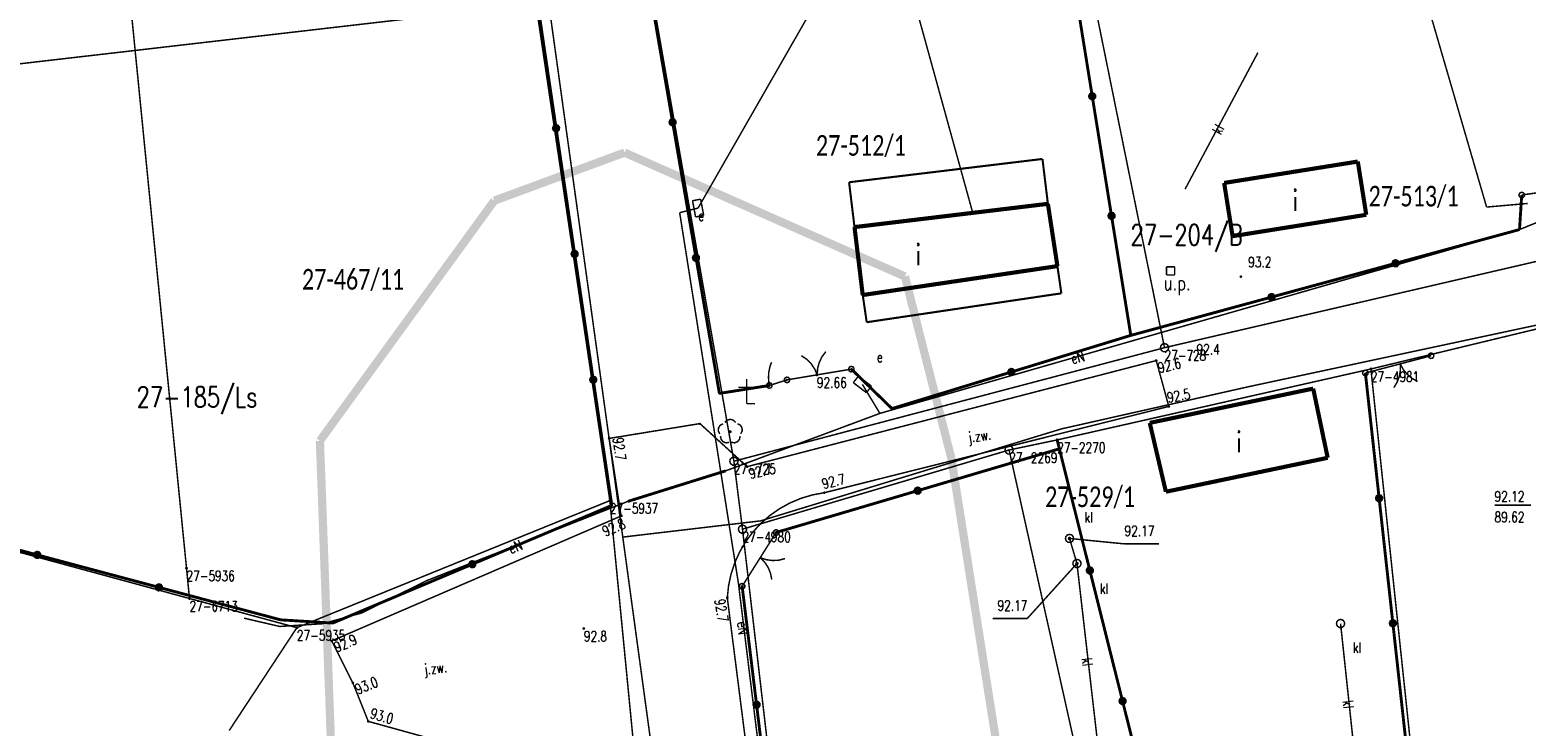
# Model space of a CAD drawing. Header units: metres. Extents: x 7542868 to 7543897, y 5828496 to 5830561.
# Tile 103 of 122: x 7543068 to 7543159, y 5830461 to 5830503. Entities that reach past the tile are written whole.
import ezdxf
from ezdxf.enums import TextEntityAlignment as Align

# ---------------------------------------------------------------- set-up
doc = ezdxf.new("R2010")
doc.units = ezdxf.units.M
doc.header["$MEASUREMENT"] = 0
for name, color, linetype in [('BDOT500_BUIB_E_T_6', 7, 'Continuous'), ('BDOT500_BUIB_L_10', 7, 'Continuous'), ('BDOT500_BUIB_T_2', 7, 'Continuous'), ('BDOT500_KTJZ_E_T_0', 7, 'Continuous'), ('BDOT500_KTJZ_L_0', 7, 'Continuous'), ('BDOT500_KTOK_L_1', 7, 'Continuous'), ('BDOT500_KTOK_L_3', 7, 'Continuous'), ('BDOT500_KTOK_L_4', 7, 'Continuous'), ('BDOT500_OBOO_T_0', 7, 'Continuous'), ('BDOT500_OBOP_T_1', 7, 'Continuous'), ('BDOT500_RTPW_T_0', 7, 'Continuous'), ('BDOT500_RTPW_T_1', 7, 'Continuous'), ('BUDYNKI_EGBB_E_T_0', 7, 'Continuous'), ('BUDYNKI_EGBB_L_0', 7, 'Continuous'), ('BUDYNKI_EGBE_L_8', 7, 'Continuous'), ('GESUT_SUOE_L_1', 7, 'Continuous'), ('GESUT_SUPE_E_T_3', 7, 'Continuous'), ('GESUT_SUPE_L_3', 7, 'Continuous'), ('GESUT_SUPK_E_T_1', 7, 'Continuous'), ('GESUT_SUPK_L_1', 7, 'Continuous'), ('GESUT_SUPP_L_6', 7, 'Continuous'), ('GESUT_SUTK_T_0', 7, 'Continuous'), ('GESUT_SUUE_E_T_2', 7, 'Continuous'), ('GESUT_SUUE_T_3', 7, 'Continuous'), ('GESUT_SUUK_E_T_3', 7, 'Continuous'), ('GESUT_SUUK_T_2', 7, 'Continuous'), ('GESUT_SUUK_T_4', 7, 'Continuous'), ('GLOWNA_BAZA_DZIALKI', 7, 'Continuous'), ('GLOWNA_BAZA_NUMERY_PUNKTOW', 7, 'Continuous'), ('GLOWNA_BAZA_PUNKTY', 7, 'Continuous'), ('LINIA_DRZEW', 7, 'Continuous'), ('SZUMIN_511-1_DROGA_POM_UZUPEL__', 7, 'Continuous')]:
    doc.layers.add(name, color=color, linetype=linetype)
doc.layers.add('Numery_dzialek', color=7, linetype='Continuous', lineweight=13)
doc.styles.add('Legend', font='calibri.ttf')
doc.styles.add('STYL_ARIAL', font='simplex', dxfattribs={"width": 0.75, "oblique": 0.1})

msp = doc.modelspace()

# ---------------------------------------------------------------- linework, layer by layer
at = {"layer": 'BDOT500_BUIB_L_10', "color": 7, "const_width": 0.125}
for points in [[(7543117.501, 5830494.1077), (7543129.223, 5830495.5196)], [(7543129.223, 5830495.5196), (7543129.5519, 5830492.8014)], [(7543117.83, 5830491.3896), (7543117.501, 5830494.1077)], [(7543129.5519, 5830492.8014), (7543117.83, 5830491.3896)], [(7543118.3287, 5830487.2724), (7543130.1283, 5830489.0249)], [(7543130.1283, 5830489.0249), (7543130.3698, 5830487.3763)], [(7543118.5702, 5830485.6239), (7543118.3287, 5830487.2724)], [(7543130.3698, 5830487.3763), (7543118.5702, 5830485.6239)]]:
    msp.add_lwpolyline(points, dxfattribs=at)
at = {"layer": 'BDOT500_BUIB_T_2', "color": 7, "const_width": 0.09}
for points in [[(7543136.7414, 5830488.9827), (7543137.2414, 5830488.9827)], [(7543136.7414, 5830488.4826), (7543136.7414, 5830488.9827)], [(7543137.2414, 5830488.9827), (7543137.2414, 5830488.4826)], [(7543137.2414, 5830488.4826), (7543136.7414, 5830488.4826)]]:
    msp.add_lwpolyline(points, dxfattribs=at)
at = {"layer": 'BDOT500_KTJZ_L_0', "color": 7, "const_width": 0.09}
for points in [[(7543111.32, 5830476.87), (7543136.12, 5830483.3)], [(7543136.12, 5830483.3), (7543136.88, 5830480.52)], [(7543136.88, 5830480.52), (7543116, 5830475.29)], [(7543102.96, 5830478.58), (7543108.46, 5830479.48)], [(7543108.46, 5830479.48), (7543111.32, 5830476.87)], [(7543103.6817, 5830473.8779), (7543102.96, 5830478.58)], [(7543110.12, 5830468.92), (7543110.1936, 5830469.64), (7543110.3439, 5830470.348), (7543110.5691, 5830471.0358), (7543110.8666, 5830471.6955), (7543111.2331, 5830472.3196), (7543111.6642, 5830472.9009), (7543112.1551, 5830473.4328), (7543112.7001, 5830473.909), (7543113.293, 5830474.3241), (7543113.9269, 5830474.6734), (7543114.5945, 5830474.9528), (7543115.2882, 5830475.1591), (7543116, 5830475.29)], [(7543086.14, 5830466.31), (7543103.6817, 5830473.8779)], [(7543110.12, 5830468.92), (7543113.71, 5830440.74)], [(7543087.42, 5830463.77), (7543086.14, 5830466.31)], [(7543088.36, 5830461.43), (7543087.42, 5830463.77)], [(7543104.27, 5830457.03), (7543088.36, 5830461.43)]]:
    msp.add_lwpolyline(points, dxfattribs=at)
at = {"layer": 'BDOT500_KTOK_L_1', "color": 7, "const_width": 0.09}
for points in [[(7543158.1382, 5830493.2305), (7543158.1029, 5830493.3413), (7543158.147, 5830493.4489), (7543158.2499, 5830493.5029), (7543158.3636, 5830493.4782), (7543158.4347, 5830493.3862), (7543158.43, 5830493.27), (7543158.3518, 5830493.184), (7543158.2365, 5830493.1684), (7543158.1382, 5830493.2305)], [(7543158.2727, 5830493.3345), (7543160.2211, 5830493.6118)], [(7543114.6132, 5830483.5935), (7543114.9315, 5830483.3786), (7543115.2028, 5830483.1068), (7543115.4172, 5830482.7882), (7543115.5667, 5830482.4345)], [(7543115.5667, 5830482.4345), (7543115.5934, 5830482.8175), (7543115.6929, 5830483.1885), (7543115.8614, 5830483.5336), (7543116.0928, 5830483.8401)], [(7543151.6342, 5830483.2905), (7543150.1836, 5830482.9089)], [(7543152.7796, 5830483.5918), (7543151.3924, 5830483.2269)], [(7543152.6451, 5830483.4879), (7543152.6098, 5830483.5987), (7543152.6539, 5830483.7063), (7543152.7569, 5830483.7603), (7543152.8705, 5830483.7355), (7543152.9416, 5830483.6435), (7543152.9369, 5830483.5273), (7543152.8587, 5830483.4413), (7543152.7434, 5830483.4257), (7543152.6451, 5830483.4879)], [(7543113.6055, 5830482.026), (7543113.5701, 5830482.1368), (7543113.6143, 5830482.2444), (7543113.7172, 5830482.2985), (7543113.8308, 5830482.2737), (7543113.902, 5830482.1817), (7543113.8973, 5830482.0655), (7543113.819, 5830481.9795), (7543113.7038, 5830481.9639), (7543113.6055, 5830482.026)], [(7543113.74, 5830482.13), (7543115.0735, 5830482.3523)], [(7543114.8269, 5830482.3112), (7543116.3065, 5830482.5577)], [(7543116.3065, 5830482.5577), (7543117.64, 5830482.78)], [(7543117.5055, 5830482.676), (7543117.4701, 5830482.7868), (7543117.5143, 5830482.8944), (7543117.6172, 5830482.9485), (7543117.7308, 5830482.9237), (7543117.802, 5830482.8317), (7543117.7973, 5830482.7155), (7543117.719, 5830482.6295), (7543117.6038, 5830482.6139), (7543117.5055, 5830482.676)], [(7543148.6618, 5830482.44), (7543148.6265, 5830482.5508), (7543148.6706, 5830482.6584), (7543148.7736, 5830482.7124), (7543148.8872, 5830482.6876), (7543148.9583, 5830482.5956), (7543148.9536, 5830482.4794), (7543148.8754, 5830482.3934), (7543148.7601, 5830482.3778), (7543148.6618, 5830482.44)], [(7543150.1836, 5830482.9089), (7543148.7963, 5830482.5439)], [(7543150.9089, 5830483.0997), (7543150.9175, 5830482.7158), (7543150.8526, 5830482.3373), (7543150.7165, 5830481.9781), (7543150.5143, 5830481.6517)], [(7543151.9649, 5830482.0333), (7543151.6283, 5830482.218), (7543151.3331, 5830482.4637), (7543151.0903, 5830482.7612), (7543150.9089, 5830483.0997)], [(7543113.08, 5830472.88), (7543112.3839, 5830471.7784)], [(7543112.9455, 5830472.776), (7543112.9101, 5830472.8868), (7543112.9543, 5830472.9944), (7543113.0572, 5830473.0485), (7543113.1708, 5830473.0237), (7543113.242, 5830472.9317), (7543113.2373, 5830472.8155), (7543113.159, 5830472.7295), (7543113.0438, 5830472.7139), (7543112.9455, 5830472.776)], [(7543112.5174, 5830471.9897), (7543111.7161, 5830470.7216)], [(7543111.7161, 5830470.7216), (7543111.02, 5830469.62)], [(7543113.6164, 5830471.2953), (7543113.2441, 5830471.2009), (7543112.8607, 5830471.1795), (7543112.4802, 5830471.2317), (7543112.1168, 5830471.3557)], [(7543112.1168, 5830471.3557), (7543112.3848, 5830471.0806), (7543112.5953, 5830470.7594), (7543112.7405, 5830470.4039), (7543112.8151, 5830470.0272)], [(7543110.8855, 5830469.516), (7543110.8501, 5830469.6268), (7543110.8943, 5830469.7344), (7543110.9972, 5830469.7885), (7543111.1108, 5830469.7637), (7543111.182, 5830469.6717), (7543111.1773, 5830469.5555), (7543111.099, 5830469.4695), (7543110.9838, 5830469.4539), (7543110.8855, 5830469.516)]]:
    msp.add_lwpolyline(points, dxfattribs=at)
at = {"layer": 'BDOT500_KTOK_L_3', "color": 7, "const_width": 0.09}
for points in [[(7543112.7601, 5830483.0882), (7543112.796, 5830483.1731)], [(7543112.796, 5830483.1731), (7543112.8113, 5830483.199)], [(7543112.6174, 5830482.2769), (7543112.6187, 5830482.3718)], [(7543112.6232, 5830482.1844), (7543112.6174, 5830482.2769)], [(7543112.6187, 5830482.3718), (7543112.6271, 5830482.4689)], [(7543112.6271, 5830482.4689), (7543112.6283, 5830482.5637)], [(7543112.6283, 5830482.5637), (7543112.6469, 5830482.6536)], [(7543112.6469, 5830482.6536), (7543112.6625, 5830482.7529)], [(7543112.6625, 5830482.7529), (7543112.6841, 5830482.8332)], [(7543112.6841, 5830482.8332), (7543112.7026, 5830482.9231)], [(7543112.7026, 5830482.9231), (7543112.7314, 5830483.0057)], [(7543112.7314, 5830483.0057), (7543112.7601, 5830483.0882)], [(7543113.6055, 5830482.026), (7543113.5701, 5830482.1368), (7543113.6143, 5830482.2444), (7543113.7172, 5830482.2985), (7543113.8308, 5830482.2737), (7543113.902, 5830482.1817), (7543113.8973, 5830482.0655), (7543113.819, 5830481.9795), (7543113.7038, 5830481.9639), (7543113.6055, 5830482.026)], [(7543112.5355, 5830481.686), (7543112.5001, 5830481.7968), (7543112.5443, 5830481.9044), (7543112.6472, 5830481.9585), (7543112.7608, 5830481.9337), (7543112.832, 5830481.8417), (7543112.8273, 5830481.7255), (7543112.749, 5830481.6395), (7543112.6338, 5830481.6239), (7543112.5355, 5830481.686)], [(7543112.625, 5830482.08), (7543112.6232, 5830482.1844)], [(7543112.638, 5830481.9897), (7543112.625, 5830482.08)], [(7543112.654, 5830481.8898), (7543112.638, 5830481.9897)], [(7543112.67, 5830481.79), (7543112.654, 5830481.8898)], [(7543112.67, 5830481.79), (7543113.205, 5830481.96)], [(7543113.205, 5830481.96), (7543113.74, 5830482.13)]]:
    msp.add_lwpolyline(points, dxfattribs=at)
at = {"layer": 'BDOT500_KTOK_L_4', "color": 7, "const_width": 0.175}
for points in [[(7543105.3868, 5830505.9599), (7543106.8046, 5830497.7432)], [(7543132.2405, 5830499.3196), (7543131.0726, 5830506.5662)], [(7543099.7414, 5830497.3807), (7543098.6152, 5830505.0009)], [(7543132.106, 5830499.2156), (7543132.0706, 5830499.3264), (7543132.1147, 5830499.434), (7543132.2177, 5830499.488), (7543132.3313, 5830499.4633), (7543132.4024, 5830499.3713), (7543132.3978, 5830499.2551), (7543132.3195, 5830499.1691), (7543132.2043, 5830499.1535), (7543132.106, 5830499.2156)], [(7543133.4083, 5830492.073), (7543132.2405, 5830499.3196)], [(7543106.6701, 5830497.6393), (7543106.6347, 5830497.7501), (7543106.6788, 5830497.8576), (7543106.7818, 5830497.9117), (7543106.8954, 5830497.8869), (7543106.9665, 5830497.7949), (7543106.9618, 5830497.6787), (7543106.8836, 5830497.5927), (7543106.7684, 5830497.5771), (7543106.6701, 5830497.6393)], [(7543106.8046, 5830497.7432), (7543108.2223, 5830489.5266)], [(7543099.6069, 5830497.2767), (7543099.5715, 5830497.3875), (7543099.6156, 5830497.4951), (7543099.7186, 5830497.5491), (7543099.8322, 5830497.5244), (7543099.9033, 5830497.4324), (7543099.8987, 5830497.3162), (7543099.8204, 5830497.2302), (7543099.7052, 5830497.2146), (7543099.6069, 5830497.2767)], [(7543100.8676, 5830489.7604), (7543099.7414, 5830497.3807)], [(7543158.1372, 5830491.2403), (7543158.2727, 5830493.3345)], [(7543133.2738, 5830491.969), (7543133.2385, 5830492.0798), (7543133.2826, 5830492.1874), (7543133.3856, 5830492.2415), (7543133.4992, 5830492.2167), (7543133.5703, 5830492.1247), (7543133.5656, 5830492.0085), (7543133.4874, 5830491.9225), (7543133.3721, 5830491.9069), (7543133.2738, 5830491.969)], [(7543134.5762, 5830484.8264), (7543133.4083, 5830492.073)], [(7543150.6236, 5830489.1943), (7543158.1372, 5830491.2403)], [(7543100.7331, 5830489.6565), (7543100.6977, 5830489.7673), (7543100.7418, 5830489.8749), (7543100.8448, 5830489.9289), (7543100.9584, 5830489.9041), (7543101.0295, 5830489.8121), (7543101.0249, 5830489.6959), (7543100.9466, 5830489.6099), (7543100.8314, 5830489.5943), (7543100.7331, 5830489.6565)], [(7543101.9938, 5830482.1402), (7543100.8676, 5830489.7604)], [(7543108.0878, 5830489.4227), (7543108.0524, 5830489.5334), (7543108.0965, 5830489.641), (7543108.1995, 5830489.6951), (7543108.3131, 5830489.6703), (7543108.3842, 5830489.5783), (7543108.3796, 5830489.4621), (7543108.3013, 5830489.3761), (7543108.1861, 5830489.3605), (7543108.0878, 5830489.4227)], [(7543108.2223, 5830489.5266), (7543109.64, 5830481.31)], [(7543143.1101, 5830487.1484), (7543150.6236, 5830489.1943)], [(7543150.4891, 5830489.0904), (7543150.4538, 5830489.2012), (7543150.4979, 5830489.3088), (7543150.6008, 5830489.3628), (7543150.7145, 5830489.338), (7543150.7856, 5830489.246), (7543150.7809, 5830489.1298), (7543150.7027, 5830489.0438), (7543150.5874, 5830489.0282), (7543150.4891, 5830489.0904)], [(7543135.5965, 5830485.1024), (7543143.1101, 5830487.1484)], [(7543142.9756, 5830487.0444), (7543142.9402, 5830487.1552), (7543142.9843, 5830487.2628), (7543143.0873, 5830487.3168), (7543143.2009, 5830487.2921), (7543143.272, 5830487.2001), (7543143.2673, 5830487.0839), (7543143.1891, 5830486.9979), (7543143.0738, 5830486.9823), (7543142.9756, 5830487.0444)], [(7543134.5762, 5830484.8264), (7543135.5965, 5830485.1024)], [(7543127.3381, 5830482.6082), (7543134.5762, 5830484.8264)], [(7543101.8593, 5830482.0363), (7543101.8239, 5830482.147), (7543101.868, 5830482.2546), (7543101.971, 5830482.3087), (7543102.0846, 5830482.2839), (7543102.1557, 5830482.1919), (7543102.1511, 5830482.0757), (7543102.0728, 5830481.9897), (7543101.9576, 5830481.9741), (7543101.8593, 5830482.0363)], [(7543117.64, 5830482.78), (7543120.1, 5830480.39)], [(7543120.1, 5830480.39), (7543127.3381, 5830482.6082)], [(7543127.2036, 5830482.5042), (7543127.1682, 5830482.615), (7543127.2124, 5830482.7226), (7543127.3153, 5830482.7767), (7543127.4289, 5830482.7519), (7543127.5001, 5830482.6599), (7543127.4954, 5830482.5437), (7543127.4171, 5830482.4577), (7543127.3019, 5830482.4421), (7543127.2036, 5830482.5042)], [(7543149.6293, 5830474.9598), (7543148.7963, 5830482.5439)], [(7543103.12, 5830474.52), (7543101.9938, 5830482.1402)], [(7543109.64, 5830481.31), (7543112.67, 5830481.79)], [(7543130.24, 5830477.95), (7543121.66, 5830475.415)], [(7543132.0946, 5830470.5783), (7543130.1117, 5830478.4932)], [(7543121.66, 5830475.415), (7543113.08, 5830472.88)], [(7543121.5255, 5830475.311), (7543121.4901, 5830475.4218), (7543121.5343, 5830475.5294), (7543121.6372, 5830475.5835), (7543121.7508, 5830475.5587), (7543121.822, 5830475.4667), (7543121.8173, 5830475.3505), (7543121.739, 5830475.2645), (7543121.6238, 5830475.2489), (7543121.5255, 5830475.311)], [(7543149.4948, 5830474.8559), (7543149.4594, 5830474.9667), (7543149.5035, 5830475.0743), (7543149.6065, 5830475.1283), (7543149.7201, 5830475.1035), (7543149.7912, 5830475.0115), (7543149.7866, 5830474.8953), (7543149.7083, 5830474.8093), (7543149.5931, 5830474.7937), (7543149.4948, 5830474.8559)], [(7543150.4622, 5830467.3758), (7543149.6293, 5830474.9598)], [(7543094.665, 5830470.955), (7543103.12, 5830474.52)], [(7543060.9139, 5830473.4904), (7543068.2927, 5830471.5215)], [(7543068.1582, 5830471.4176), (7543068.1229, 5830471.5284), (7543068.167, 5830471.6359), (7543068.2699, 5830471.69), (7543068.3836, 5830471.6652), (7543068.4547, 5830471.5732), (7543068.45, 5830471.457), (7543068.3717, 5830471.371), (7543068.2565, 5830471.3554), (7543068.1582, 5830471.4176)], [(7543068.2927, 5830471.5215), (7543075.6716, 5830469.5526)], [(7543086.21, 5830467.39), (7543094.665, 5830470.955)], [(7543094.5305, 5830470.851), (7543094.4951, 5830470.9618), (7543094.5393, 5830471.0694), (7543094.6422, 5830471.1235), (7543094.7558, 5830471.0987), (7543094.827, 5830471.0067), (7543094.8223, 5830470.8905), (7543094.744, 5830470.8045), (7543094.6288, 5830470.7889), (7543094.5305, 5830470.851)], [(7543131.9601, 5830470.4743), (7543131.9247, 5830470.5851), (7543131.9689, 5830470.6927), (7543132.0718, 5830470.7468), (7543132.1854, 5830470.722), (7543132.2566, 5830470.63), (7543132.2519, 5830470.5138), (7543132.1736, 5830470.4278), (7543132.0584, 5830470.4122), (7543131.9601, 5830470.4743)], [(7543134.0775, 5830462.6634), (7543132.0946, 5830470.5783)], [(7543075.5371, 5830469.4487), (7543075.5017, 5830469.5595), (7543075.5458, 5830469.667), (7543075.6488, 5830469.7211), (7543075.7624, 5830469.6963), (7543075.8335, 5830469.6043), (7543075.8289, 5830469.4881), (7543075.7506, 5830469.4021), (7543075.6354, 5830469.3865), (7543075.5371, 5830469.4487)], [(7543075.6716, 5830469.5526), (7543083.0504, 5830467.5837)], [(7543111.8933, 5830462.44), (7543111.02, 5830469.62)], [(7543083.0504, 5830467.5837), (7543086.21, 5830467.39)], [(7543150.3277, 5830467.2718), (7543150.2924, 5830467.3826), (7543150.3365, 5830467.4902), (7543150.4395, 5830467.5442), (7543150.5531, 5830467.5195), (7543150.6242, 5830467.4274), (7543150.6195, 5830467.3113), (7543150.5413, 5830467.2252), (7543150.426, 5830467.2097), (7543150.3277, 5830467.2718)], [(7543151.2952, 5830459.7917), (7543150.4622, 5830467.3758)], [(7543111.7588, 5830462.336), (7543111.7235, 5830462.4468), (7543111.7676, 5830462.5544), (7543111.8705, 5830462.6085), (7543111.9842, 5830462.5837), (7543112.0553, 5830462.4917), (7543112.0506, 5830462.3755), (7543111.9724, 5830462.2895), (7543111.8571, 5830462.2739), (7543111.7588, 5830462.336)], [(7543112.7667, 5830455.26), (7543111.8933, 5830462.44)], [(7543133.943, 5830462.5595), (7543133.9077, 5830462.6702), (7543133.9518, 5830462.7778), (7543134.0547, 5830462.8319), (7543134.1684, 5830462.8071), (7543134.2395, 5830462.7151), (7543134.2348, 5830462.5989), (7543134.1566, 5830462.5129), (7543134.0413, 5830462.4973), (7543133.943, 5830462.5595)], [(7543136.0605, 5830454.7485), (7543134.0775, 5830462.6634)]]:
    msp.add_lwpolyline(points, dxfattribs=at)
at = {"layer": 'BDOT500_OBOO_T_0', "color": 7, "const_width": 0.09}
for points in [[(7543110.7935, 5830481.6824), (7543111.7935, 5830481.6824)], [(7543111.2935, 5830482.1824), (7543111.2935, 5830480.6824)], [(7543111.2935, 5830480.6824), (7543111.7935, 5830480.6824)]]:
    msp.add_lwpolyline(points, dxfattribs=at)
at = {"layer": 'BDOT500_OBOP_T_1', "color": 3, "const_width": 0.09}
for points in [[(7543109.9757, 5830479.5534), (7543110.1129, 5830479.69), (7543110.3, 5830479.7401), (7543110.4871, 5830479.69), (7543110.6243, 5830479.5534)], [(7543109.664, 5830478.8557), (7543109.5764, 5830479.0284), (7543109.5867, 5830479.2218), (7543109.6921, 5830479.3843), (7543109.8644, 5830479.4725)], [(7543110.2312, 5830478.3437), (7543110.0399, 5830478.3137), (7543109.8592, 5830478.3832), (7543109.7372, 5830478.5336), (7543109.7065, 5830478.7249)], [(7543110.3, 5830479.035), (7543110.3318, 5830479.0218), (7543110.345, 5830478.99), (7543110.3318, 5830478.9582), (7543110.3, 5830478.945), (7543110.2682, 5830478.9582), (7543110.255, 5830478.99), (7543110.2682, 5830479.0218), (7543110.3, 5830479.035)], [(7543110.8934, 5830478.7249), (7543110.8628, 5830478.5336), (7543110.7408, 5830478.3832), (7543110.5601, 5830478.3137), (7543110.3687, 5830478.3437)], [(7543110.7355, 5830479.4725), (7543110.9079, 5830479.3843), (7543111.0133, 5830479.2218), (7543111.0236, 5830479.0284), (7543110.9359, 5830478.8557)]]:
    msp.add_lwpolyline(points, dxfattribs=at)
at = {"layer": 'BDOT500_RTPW_T_0', "color": 7, "const_width": 0.075}
for points in [[(7543141.2936, 5830488.3853), (7543141.2804, 5830488.3535), (7543141.2486, 5830488.3403), (7543141.2168, 5830488.3535), (7543141.2036, 5830488.3853), (7543141.2168, 5830488.4172), (7543141.2486, 5830488.4303), (7543141.2804, 5830488.4172), (7543141.2936, 5830488.3853)], [(7543136.12, 5830483.345), (7543136.1518, 5830483.3318), (7543136.165, 5830483.3), (7543136.1518, 5830483.2682), (7543136.12, 5830483.255), (7543136.0882, 5830483.2682), (7543136.075, 5830483.3), (7543136.0882, 5830483.3318), (7543136.12, 5830483.345)], [(7543138.1942, 5830483.3399), (7543138.181, 5830483.3081), (7543138.1492, 5830483.2949), (7543138.1173, 5830483.3081), (7543138.1042, 5830483.3399), (7543138.1173, 5830483.3717), (7543138.1492, 5830483.3849), (7543138.181, 5830483.3717), (7543138.1942, 5830483.3399)], [(7543136.88, 5830480.565), (7543136.9118, 5830480.5518), (7543136.925, 5830480.52), (7543136.9118, 5830480.4882), (7543136.88, 5830480.475), (7543136.8482, 5830480.4882), (7543136.835, 5830480.52), (7543136.8482, 5830480.5518), (7543136.88, 5830480.565)], [(7543102.96, 5830478.625), (7543102.9918, 5830478.6118), (7543103.005, 5830478.58), (7543102.9918, 5830478.5482), (7543102.96, 5830478.535), (7543102.9282, 5830478.5482), (7543102.915, 5830478.58), (7543102.9282, 5830478.6118), (7543102.96, 5830478.625)], [(7543111.32, 5830476.915), (7543111.3518, 5830476.9018), (7543111.365, 5830476.87), (7543111.3518, 5830476.8382), (7543111.32, 5830476.825), (7543111.2882, 5830476.8382), (7543111.275, 5830476.87), (7543111.2882, 5830476.9018), (7543111.32, 5830476.915)], [(7543116, 5830475.335), (7543116.0318, 5830475.3218), (7543116.045, 5830475.29), (7543116.0318, 5830475.2582), (7543116, 5830475.245), (7543115.9682, 5830475.2582), (7543115.955, 5830475.29), (7543115.9682, 5830475.3218), (7543116, 5830475.335)], [(7543103.7, 5830473.935), (7543103.7318, 5830473.9218), (7543103.745, 5830473.89), (7543103.7318, 5830473.8582), (7543103.7, 5830473.845), (7543103.6682, 5830473.8582), (7543103.655, 5830473.89), (7543103.6682, 5830473.9218), (7543103.7, 5830473.935)], [(7543110.12, 5830468.965), (7543110.1518, 5830468.9518), (7543110.165, 5830468.92), (7543110.1518, 5830468.8882), (7543110.12, 5830468.875), (7543110.0882, 5830468.8882), (7543110.075, 5830468.92), (7543110.0882, 5830468.9518), (7543110.12, 5830468.965)], [(7543101.42, 5830467.105), (7543101.4518, 5830467.0918), (7543101.465, 5830467.06), (7543101.4518, 5830467.0282), (7543101.42, 5830467.015), (7543101.3882, 5830467.0282), (7543101.375, 5830467.06), (7543101.3882, 5830467.0918), (7543101.42, 5830467.105)], [(7543086.14, 5830466.355), (7543086.1718, 5830466.3418), (7543086.185, 5830466.31), (7543086.1718, 5830466.2782), (7543086.14, 5830466.265), (7543086.1082, 5830466.2782), (7543086.095, 5830466.31), (7543086.1082, 5830466.3418), (7543086.14, 5830466.355)], [(7543087.42, 5830463.815), (7543087.4518, 5830463.8018), (7543087.465, 5830463.77), (7543087.4518, 5830463.7382), (7543087.42, 5830463.725), (7543087.3882, 5830463.7382), (7543087.375, 5830463.77), (7543087.3882, 5830463.8018), (7543087.42, 5830463.815)], [(7543088.36, 5830461.475), (7543088.3918, 5830461.4618), (7543088.405, 5830461.43), (7543088.3918, 5830461.3982), (7543088.36, 5830461.385), (7543088.3282, 5830461.3982), (7543088.315, 5830461.43), (7543088.3282, 5830461.4618), (7543088.36, 5830461.475)]]:
    msp.add_lwpolyline(points, dxfattribs=at)
at = {"layer": 'BDOT500_RTPW_T_1', "color": 7, "const_width": 0.075}
msp.add_lwpolyline([(7543115.55, 5830482.475), (7543115.5818, 5830482.4618), (7543115.595, 5830482.43), (7543115.5818, 5830482.3982), (7543115.55, 5830482.385), (7543115.5182, 5830482.3982), (7543115.505, 5830482.43), (7543115.5182, 5830482.4618), (7543115.55, 5830482.475)], dxfattribs=at)
at = {"layer": 'BUDYNKI_EGBB_L_0', "color": 34, "const_width": 0.25}
for points in [[(7543140.2348, 5830494.0661), (7543148.337, 5830495.3627)], [(7543148.337, 5830495.3627), (7543148.8495, 5830492.1358)], [(7543140.2348, 5830494.0661), (7543140.7473, 5830490.8391)], [(7543129.5512, 5830492.8009), (7543117.83, 5830491.3896)], [(7543129.5512, 5830492.8009), (7543130.1283, 5830489.0249)], [(7543118.3287, 5830487.2724), (7543117.83, 5830491.3896)], [(7543148.8495, 5830492.1358), (7543140.7473, 5830490.8391)], [(7543118.3287, 5830487.2724), (7543130.1283, 5830489.0249)], [(7543145.6324, 5830481.6018), (7543135.7254, 5830479.5224)], [(7543146.5118, 5830477.4073), (7543145.6324, 5830481.6018)], [(7543135.7254, 5830479.5224), (7543136.7046, 5830475.3486)], [(7543136.7046, 5830475.3486), (7543146.5118, 5830477.4073)]]:
    msp.add_lwpolyline(points, dxfattribs=at)
at = {"layer": 'BUDYNKI_EGBE_L_8', "color": 7, "const_width": 0.09}
for points in [[(7543117.5003, 5830494.1072), (7543129.2223, 5830495.5191)], [(7543129.2223, 5830495.5191), (7543129.5512, 5830492.8009)], [(7543117.83, 5830491.3896), (7543117.5003, 5830494.1072)], [(7543129.5512, 5830492.8009), (7543117.83, 5830491.3896)], [(7543118.3287, 5830487.2724), (7543130.1276, 5830489.0244)], [(7543130.1276, 5830489.0244), (7543130.3691, 5830487.3758)], [(7543118.5695, 5830485.6234), (7543118.3287, 5830487.2724)], [(7543130.3691, 5830487.3758), (7543118.5695, 5830485.6234)]]:
    msp.add_lwpolyline(points, dxfattribs=at)
at = {"layer": 'GESUT_SUOE_L_1', "color": 1, "const_width": 0.175}
msp.add_lwpolyline([(7543104.0837, 5830474.7613), (7543110.0117, 5830476.6129)], dxfattribs=at)
msp.add_lwpolyline([(7543104.0837, 5830474.7613), (7543110.0117, 5830476.6129)], dxfattribs=at)
at = {"layer": 'GESUT_SUPE_L_3', "color": 1, "const_width": 0.09}
for points in [[(7543108.3505, 5830492.5437), (7543119.5757, 5830512.1449)], [(7543119.9059, 5830510.687), (7543124.995, 5830492.2596)], [(7543150.7834, 5830511.0071), (7543156.1434, 5830492.6046)], [(7543107.2322, 5830492.2659), (7543108.3505, 5830492.5437)], [(7543110.7891, 5830469.8273), (7543107.2322, 5830492.2659)], [(7543156.1434, 5830492.6046), (7543158.6373, 5830492.823)], [(7543158.1372, 5830491.2403), (7543159.9822, 5830491.9933)], [(7543119.3688, 5830480.0986), (7543158.1372, 5830491.2403)], [(7543119.3688, 5830480.0986), (7543118.3074, 5830481.8549)], [(7543110.0117, 5830476.6129), (7543119.3688, 5830480.0986)], [(7543104.0837, 5830474.7613), (7543110.0117, 5830476.6129)], [(7543091.9052, 5830469.9658), (7543104.0837, 5830474.7613)], [(7543087.9483, 5830467.9979), (7543091.9052, 5830469.9658)], [(7543116.0787, 5830426.9276), (7543110.7891, 5830469.8273)], [(7543085.6024, 5830467.3515), (7543087.9483, 5830467.9979)], [(7543080.8285, 5830467.6865), (7543082.9932, 5830467.1833)], [(7543082.9932, 5830467.1833), (7543085.6024, 5830467.3515)]]:
    msp.add_lwpolyline(points, dxfattribs=at)
at = {"layer": 'GESUT_SUPK_L_1', "color": 34, "const_width": 0.09}
for points in [[(7543137.867, 5830493.6895), (7543142.2824, 5830501.966)], [(7543137.867, 5830493.6895), (7543142.2824, 5830501.966)], [(7543130.8634, 5830472.5175), (7543131.314, 5830471.0004)], [(7543131.314, 5830471.0004), (7543130.8634, 5830472.5175)], [(7543131.314, 5830471.0004), (7543132.9749, 5830456.5598)], [(7543132.9749, 5830456.5598), (7543131.314, 5830471.0004)], [(7543147.2918, 5830467.3612), (7543149.1362, 5830450.0985)], [(7543147.2918, 5830467.3612), (7543149.1362, 5830450.0985)]]:
    msp.add_lwpolyline(points, dxfattribs=at)
at = {"layer": 'GESUT_SUPP_L_6', "color": 30, "const_width": 0.09}
for points in [[(7543103.7841, 5830472.6006), (7543096.9104, 5830522.1336)], [(7543141.6854, 5830481.7095), (7543183.1447, 5830490.5732)], [(7543130.3794, 5830479.16), (7543141.6854, 5830481.7095)], [(7543112.1398, 5830473.5845), (7543130.3794, 5830479.16)], [(7543103.7841, 5830472.6006), (7543112.1398, 5830473.5845)], [(7543111.3134, 5830417.5122), (7543103.7841, 5830472.6006)]]:
    msp.add_lwpolyline(points, dxfattribs=at)
at = {"layer": 'GESUT_SUTK_T_0', "color": 34, "const_width": 0.09}
for points in [[(7543156.6274, 5830474.5337), (7543158.8259, 5830474.5337)], [(7543130.8634, 5830472.58), (7543130.9076, 5830472.5617), (7543130.9259, 5830472.5175), (7543130.9076, 5830472.4733), (7543130.8634, 5830472.455), (7543130.8192, 5830472.4733), (7543130.8009, 5830472.5175), (7543130.8192, 5830472.5617), (7543130.8634, 5830472.58)], [(7543130.8634, 5830472.5175), (7543134.1961, 5830472.1892)], [(7543134.1961, 5830472.1892), (7543136.2861, 5830472.1892)], [(7543131.314, 5830471.0004), (7543128.3041, 5830467.668)], [(7543131.314, 5830471.0629), (7543131.3582, 5830471.0446), (7543131.3765, 5830471.0004), (7543131.3582, 5830470.9562), (7543131.314, 5830470.9379), (7543131.2698, 5830470.9562), (7543131.2515, 5830471.0004), (7543131.2698, 5830471.0446), (7543131.314, 5830471.0629)], [(7543126.2141, 5830467.668), (7543128.3041, 5830467.668)]]:
    msp.add_lwpolyline(points, dxfattribs=at)
at = {"layer": 'GESUT_SUUE_T_3', "color": 7, "const_width": 0.09}
for points in [[(7543108.5029, 5830493.0816), (7543108.0116, 5830492.9884)], [(7543108.0116, 5830492.9884), (7543108.1981, 5830492.0059)], [(7543108.6893, 5830492.0991), (7543108.5029, 5830493.0816)], [(7543108.1981, 5830492.0059), (7543108.6893, 5830492.0991)], [(7543118.0627, 5830482.3575), (7543117.7585, 5830481.9607)], [(7543118.8563, 5830481.7491), (7543118.0627, 5830482.3575)], [(7543117.7585, 5830481.9607), (7543118.5522, 5830481.3523)], [(7543118.5522, 5830481.3523), (7543118.8563, 5830481.7491)]]:
    msp.add_lwpolyline(points, dxfattribs=at)
at = {"layer": 'GESUT_SUUK_T_2', "color": 34, "const_width": 0.09}
for points in [[(7543130.8634, 5830472.7675), (7543130.9986, 5830472.7278), (7543131.0908, 5830472.6214), (7543131.1109, 5830472.4819), (7543131.0523, 5830472.3538), (7543130.9338, 5830472.2776), (7543130.793, 5830472.2776), (7543130.6745, 5830472.3538), (7543130.616, 5830472.4819), (7543130.636, 5830472.6214), (7543130.7282, 5830472.7278), (7543130.8634, 5830472.7675)], [(7543131.314, 5830471.2504), (7543131.4492, 5830471.2107), (7543131.5415, 5830471.1043), (7543131.5615, 5830470.9648), (7543131.503, 5830470.8367), (7543131.3845, 5830470.7606), (7543131.2436, 5830470.7606), (7543131.1251, 5830470.8367), (7543131.0666, 5830470.9648), (7543131.0866, 5830471.1043), (7543131.1789, 5830471.2107), (7543131.314, 5830471.2504)], [(7543147.2918, 5830467.6112), (7543147.427, 5830467.5715), (7543147.5193, 5830467.465), (7543147.5393, 5830467.3256), (7543147.4808, 5830467.1975), (7543147.3623, 5830467.1213), (7543147.2214, 5830467.1213), (7543147.1029, 5830467.1975), (7543147.0444, 5830467.3256), (7543147.0644, 5830467.465), (7543147.1567, 5830467.5715), (7543147.2918, 5830467.6112)]]:
    msp.add_lwpolyline(points, dxfattribs=at)
at = {"layer": 'GESUT_SUUK_T_4', "color": 7, "const_width": 0.09}
for points in [[(7543130.8634, 5830472.7675), (7543130.9986, 5830472.7278), (7543131.0908, 5830472.6214), (7543131.1109, 5830472.4819), (7543131.0523, 5830472.3538), (7543130.9338, 5830472.2776), (7543130.793, 5830472.2776), (7543130.6745, 5830472.3538), (7543130.616, 5830472.4819), (7543130.636, 5830472.6214), (7543130.7282, 5830472.7278), (7543130.8634, 5830472.7675)], [(7543131.314, 5830471.2504), (7543131.4492, 5830471.2107), (7543131.5415, 5830471.1043), (7543131.5615, 5830470.9648), (7543131.503, 5830470.8367), (7543131.3845, 5830470.7606), (7543131.2436, 5830470.7606), (7543131.1251, 5830470.8367), (7543131.0666, 5830470.9648), (7543131.0866, 5830471.1043), (7543131.1789, 5830471.2107), (7543131.314, 5830471.2504)], [(7543147.2918, 5830467.6112), (7543147.427, 5830467.5715), (7543147.5193, 5830467.465), (7543147.5393, 5830467.3256), (7543147.4808, 5830467.1975), (7543147.3623, 5830467.1213), (7543147.2214, 5830467.1213), (7543147.1029, 5830467.1975), (7543147.0444, 5830467.3256), (7543147.0644, 5830467.465), (7543147.1567, 5830467.5715), (7543147.2918, 5830467.6112)]]:
    msp.add_lwpolyline(points, dxfattribs=at)
at = {"layer": 'GLOWNA_BAZA_DZIALKI', "color": 92, "lineweight": 20, "const_width": 0.09}
for points in [[(7543068.42, 5830560.62), (7543077.34, 5830470.72)], [(7543103, 5830474.81), (7543090.43, 5830559.25)], [(7543136.62, 5830484.08), (7543121.36, 5830559.22)], [(7543110.52, 5830477.2), (7543096.49, 5830557.14)], [(7543136.62, 5830484.08), (7543164.16, 5830490.47)], [(7543160.36, 5830485.5), (7543149.13, 5830482.79)], [(7543110.52, 5830477.2), (7543136.62, 5830484.08)], [(7543149.13, 5830482.79), (7543130.11, 5830478.49)], [(7543155.75, 5830420.2), (7543149.13, 5830482.79)], [(7543127.2, 5830477.88), (7543111.04, 5830473.08)], [(7543130.11, 5830478.49), (7543127.2, 5830477.88)], [(7543139.35, 5830423.34), (7543127.2, 5830477.88)], [(7543138.04, 5830446.83), (7543130.11, 5830478.49)], [(7543111.04, 5830473.08), (7543110.52, 5830477.2)], [(7543084.03, 5830467.11), (7543103, 5830474.81)], [(7543104.8, 5830456.31), (7543103, 5830474.81)], [(7543116.74, 5830424.16), (7543111.04, 5830473.08)], [(7543077.34, 5830470.72), (7543077.52, 5830468.88)], [(7543077.52, 5830468.88), (7543084.03, 5830467.11)], [(7543084.03, 5830467.11), (7543079.93, 5830460.88)]]:
    msp.add_lwpolyline(points, dxfattribs=at)
at = {"layer": 'GLOWNA_BAZA_PUNKTY', "color": 7, "const_width": 0.09}
for points in [[(7543136.62, 5830484.33), (7543136.7552, 5830484.2903), (7543136.8474, 5830484.1839), (7543136.8675, 5830484.0444), (7543136.8089, 5830483.9163), (7543136.6904, 5830483.8401), (7543136.5496, 5830483.8401), (7543136.4311, 5830483.9163), (7543136.3725, 5830484.0444), (7543136.3926, 5830484.1839), (7543136.4848, 5830484.2903), (7543136.62, 5830484.33)], [(7543149.13, 5830482.835), (7543149.1618, 5830482.8218), (7543149.175, 5830482.79), (7543149.1618, 5830482.7582), (7543149.13, 5830482.745), (7543149.0982, 5830482.7582), (7543149.085, 5830482.79), (7543149.0982, 5830482.8218), (7543149.13, 5830482.835)], [(7543127.2, 5830478.13), (7543127.3352, 5830478.0903), (7543127.4274, 5830477.9839), (7543127.4475, 5830477.8444), (7543127.3889, 5830477.7163), (7543127.2704, 5830477.6401), (7543127.1296, 5830477.6401), (7543127.0111, 5830477.7163), (7543126.9525, 5830477.8444), (7543126.9726, 5830477.9839), (7543127.0648, 5830478.0903), (7543127.2, 5830478.13)], [(7543130.11, 5830478.535), (7543130.1418, 5830478.5218), (7543130.155, 5830478.49), (7543130.1418, 5830478.4582), (7543130.11, 5830478.445), (7543130.0782, 5830478.4582), (7543130.065, 5830478.49), (7543130.0782, 5830478.5218), (7543130.11, 5830478.535)], [(7543110.52, 5830477.45), (7543110.6552, 5830477.4103), (7543110.7474, 5830477.3039), (7543110.7675, 5830477.1644), (7543110.7089, 5830477.0363), (7543110.5904, 5830476.9601), (7543110.4496, 5830476.9601), (7543110.3311, 5830477.0363), (7543110.2725, 5830477.1644), (7543110.2926, 5830477.3039), (7543110.3848, 5830477.4103), (7543110.52, 5830477.45)], [(7543103, 5830474.855), (7543103.0318, 5830474.8418), (7543103.045, 5830474.81), (7543103.0318, 5830474.7782), (7543103, 5830474.765), (7543102.9682, 5830474.7782), (7543102.955, 5830474.81), (7543102.9682, 5830474.8418), (7543103, 5830474.855)], [(7543111.04, 5830473.33), (7543111.1752, 5830473.2903), (7543111.2674, 5830473.1839), (7543111.2875, 5830473.0444), (7543111.2289, 5830472.9163), (7543111.1104, 5830472.8401), (7543110.9696, 5830472.8401), (7543110.8511, 5830472.9163), (7543110.7925, 5830473.0444), (7543110.8126, 5830473.1839), (7543110.9048, 5830473.2903), (7543111.04, 5830473.33)], [(7543077.34, 5830470.765), (7543077.3718, 5830470.7518), (7543077.385, 5830470.72), (7543077.3718, 5830470.6882), (7543077.34, 5830470.675), (7543077.3082, 5830470.6882), (7543077.295, 5830470.72), (7543077.3082, 5830470.7518), (7543077.34, 5830470.765)], [(7543077.52, 5830468.925), (7543077.5518, 5830468.9118), (7543077.565, 5830468.88), (7543077.5518, 5830468.8482), (7543077.52, 5830468.835), (7543077.4882, 5830468.8482), (7543077.475, 5830468.88), (7543077.4882, 5830468.9118), (7543077.52, 5830468.925)], [(7543084.03, 5830467.155), (7543084.0618, 5830467.1418), (7543084.075, 5830467.11), (7543084.0618, 5830467.0782), (7543084.03, 5830467.065), (7543083.9982, 5830467.0782), (7543083.985, 5830467.11), (7543083.9982, 5830467.1418), (7543084.03, 5830467.155)]]:
    msp.add_lwpolyline(points, dxfattribs=at)
at = {"layer": 'LINIA_DRZEW', "color": 6}
for p in [(7543136.1249, 5830483.3006), (7543115.5522, 5830482.4347), (7543117.6391, 5830482.7835), (7543112.6717, 5830481.7919), (7543113.7375, 5830482.1264), (7543109.6445, 5830481.3076), (7543136.8779, 5830480.5211), (7543120.1043, 5830480.3865), (7543108.4626, 5830479.4753), (7543110.3, 5830478.9911), (7543102.9554, 5830478.5801), (7543130.2362, 5830477.9511), (7543111.3204, 5830476.8672), (7543116.0039, 5830475.288), (7543103.1204, 5830474.5195), (7543103.6972, 5830473.8907), (7543113.0822, 5830472.8753), (7543111.0401, 5830472.0134), (7543111.0216, 5830469.6191), (7543110.1218, 5830468.9228), (7543086.2148, 5830467.3925), (7543101.4231, 5830467.0554), (7543086.1422, 5830466.3099), (7543087.4225, 5830463.767), (7543088.3588, 5830461.427)]:
    msp.add_point(p, dxfattribs=at)
at = {"layer": 'SZUMIN_511-1_DROGA_POM_UZUPEL__', "color": 7, "const_width": 0.09}
for points in [[(7543096.49, 5830557.14), (7543110.52, 5830477.2)], [(7543048.17, 5830499.08), (7543098.52, 5830504.91)], [(7543098.52, 5830504.91), (7543103, 5830474.81)], [(7543164.16, 5830490.47), (7543136.62, 5830484.08)], [(7543160.36, 5830485.5), (7543149.13, 5830482.79)], [(7543136.62, 5830484.08), (7543110.52, 5830477.2)], [(7543149.13, 5830482.79), (7543130.11, 5830478.49)], [(7543127.2, 5830477.88), (7543111.04, 5830473.08)], [(7543130.11, 5830478.49), (7543127.2, 5830477.88)], [(7543077.52, 5830468.88), (7543046.32, 5830477.36)], [(7543110.52, 5830477.2), (7543111.04, 5830473.08)], [(7543084.03, 5830467.11), (7543103, 5830474.81)], [(7543103, 5830474.81), (7543104.8, 5830456.31)], [(7543111.04, 5830473.08), (7543116.74, 5830424.16)], [(7543084.03, 5830467.11), (7543077.52, 5830468.88)], [(7543079.93, 5830460.88), (7543084.03, 5830467.11)]]:
    msp.add_lwpolyline(points, dxfattribs=at)
at = {"layer": 'SZUMIN_511-1_DROGA_POM_UZUPEL__', "color": 3}
for points, const_width in [([(7543048.17, 5830499.08), (7543098.52, 5830504.91)], 0.09), ([(7543098.52, 5830504.91), (7543103, 5830474.81)], 0.09), ([(7543095.997, 5830492.992), (7543103.893, 5830495.905)], 0.5), ([(7543103.893, 5830495.905), (7543120.885, 5830488.399)], 0.5), ([(7543085.426, 5830478.436), (7543095.997, 5830492.992)], 0.5), ([(7543120.885, 5830488.399), (7543123.701, 5830477.374)], 0.5), ([(7543090.764, 5830332.885), (7543085.426, 5830478.436)], 0.5), ([(7543077.52, 5830468.88), (7543046.32, 5830477.36)], 0.09), ([(7543123.701, 5830477.374), (7543133.014, 5830418.478)], 0.5), ([(7543103, 5830474.81), (7543084.03, 5830467.11)], 0.09), ([(7543084.03, 5830467.11), (7543077.52, 5830468.88)], 0.09)]:
    msp.add_lwpolyline(points, dxfattribs=dict(at, const_width=const_width))

# ---------------------------------------------------------------- texts
at = {"layer": 'BDOT500_BUIB_E_T_6', "color": 7, "style": 'STYL_ARIAL', "width": 0.75}
msp.add_text('u.p.', height=0.875, dxfattribs=at).set_placement((7543136.5716, 5830488.437), align=Align.TOP_LEFT)
at = {"layer": 'BDOT500_KTJZ_E_T_0', "color": 7, "style": 'STYL_ARIAL', "width": 0.75}
for rotation, p in [(8.7462, (7543125.4095, 5830478.7407)), (6.3402, (7543092.4366, 5830464.6543))]:
    msp.add_text('j.zw.', height=0.625, rotation=rotation, dxfattribs=at).set_placement(p, align=Align.MIDDLE_CENTER)
at = {"layer": 'BDOT500_RTPW_T_0', "color": 7, "style": 'STYL_ARIAL', "width": 0.75}
for s, p in [('93.2', (7543141.6886, 5830489.5838)), ('92.4', (7543138.5614, 5830484.2936)), ('92.8', (7543101.42, 5830466.9037))]:
    msp.add_text(s, height=0.625, dxfattribs=at).set_placement(p, align=Align.TOP_LEFT)
for s, rotation, p in [('92.6', 13.2395, (7543136.1558, 5830483.1479)), ('92.7', 14.4731, (7543111.3591, 5830476.7187)), ('92.7', 278.4636, (7543109.9655, 5830468.897)), ('92.9', 23.8823, (7543086.2033, 5830466.1671)), ('93.0', 22.2673, (7543087.4792, 5830463.6254))]:
    msp.add_text(s, height=0.625, rotation=rotation, dxfattribs=at).set_placement(p, align=Align.TOP_LEFT)
for s, rotation, p in [('92.5', 10.45, (7543136.8737, 5830480.5541)), ('92.7', 277.15, (7543102.9945, 5830478.5843)), ('92.7', 13.9124, (7543115.9917, 5830475.3237)), ('93.0', 344.0026, (7543088.3696, 5830461.4634))]:
    msp.add_text(s, height=0.625, rotation=rotation, dxfattribs=at).set_placement(p, align=Align.BOTTOM_LEFT)
msp.add_text('92.8', height=0.625, rotation=22.8693, dxfattribs=at).set_placement((7543103.7607, 5830473.746), align=Align.TOP_RIGHT)
at = {"layer": 'BDOT500_RTPW_T_1', "color": 7, "style": 'STYL_ARIAL', "width": 0.75}
msp.add_text('92.66', height=0.625, dxfattribs=at).set_placement((7543115.55, 5830482.2737), align=Align.TOP_LEFT)
at = {"layer": 'BUDYNKI_EGBB_E_T_0', "color": 7, "style": 'STYL_ARIAL', "width": 0.75}
for p in [(7543144.5422, 5830492.9967), (7543121.6911, 5830489.7145), (7543141.1306, 5830478.3659)]:
    msp.add_text('i', height=1.25, dxfattribs=at).set_placement(p, align=Align.MIDDLE_CENTER)
at = {"layer": 'GESUT_SUPE_E_T_3', "color": 1, "style": 'STYL_ARIAL', "width": 0.75}
for rotation, p in [(15.79, (7543131.3472, 5830483.4869)), (21.4932, (7543097.2642, 5830472.02)), (277.0292, (7543111.0755, 5830467.0788))]:
    msp.add_text('eN', height=0.625, rotation=rotation, dxfattribs=at).set_placement(p, align=Align.MIDDLE_CENTER)
at = {"layer": 'GESUT_SUPK_E_T_1', "color": 34, "style": 'STYL_ARIAL', "width": 0.75}
for rotation, p in [(61.5, (7543139.8654, 5830497.3247)), (276.5608, (7543131.9491, 5830465.0228)), (276.0983, (7543147.7645, 5830462.4473))]:
    msp.add_text('kl', height=0.625, rotation=rotation, dxfattribs=at).set_placement(p, align=Align.MIDDLE_CENTER)
at = {"layer": 'GESUT_SUTK_T_0', "color": 34, "style": 'STYL_ARIAL', "width": 0.75}
for s, p in [('92.12', (7543156.6274, 5830475.3774)), ('89.62', (7543156.6274, 5830474.1274))]:
    msp.add_text(s, height=0.625, dxfattribs=at).set_placement(p, align=Align.TOP_LEFT)
msp.add_text('92.17', height=0.625, dxfattribs=at).set_placement((7543134.1961, 5830472.4739), align=Align.BOTTOM_LEFT)
msp.add_text('92.17', height=0.625, dxfattribs=at).set_placement((7543128.3041, 5830467.9528), align=Align.BOTTOM_RIGHT)
at = {"layer": 'GESUT_SUUE_E_T_2', "color": 7, "style": 'STYL_ARIAL', "width": 0.75}
for p in [(7543108.3505, 5830492.3875), (7543119.1803, 5830483.8226)]:
    msp.add_text('e', height=0.625, dxfattribs=at).set_placement(p, align=Align.TOP_LEFT)
at = {"layer": 'GESUT_SUUK_E_T_3', "color": 7, "style": 'STYL_ARIAL', "width": 0.75}
for p in [(7543131.7752, 5830473.2906), (7543132.7085, 5830468.9737), (7543148.0289, 5830465.4036)]:
    msp.add_text('kl', height=0.625, dxfattribs=at).set_placement(p, align=Align.BOTTOM_LEFT)
at = {"layer": 'GLOWNA_BAZA_NUMERY_PUNKTOW', "color": 7, "style": 'STYL_ARIAL', "width": 0.75}
for s, p in [('27-728', (7543136.62, 5830483.9238)), ('27-4981', (7543149.13, 5830482.6338)), ('27-2270', (7543130.11, 5830478.3338)), ('27-725', (7543110.52, 5830477.0438)), ('27-2269', (7543127.2, 5830477.7237)), ('27-5937', (7543103, 5830474.6537)), ('27-4980', (7543111.04, 5830472.9238)), ('27-5936', (7543077.34, 5830470.5637)), ('27-6713', (7543077.52, 5830468.7237)), ('27-5935', (7543084.03, 5830466.9538))]:
    msp.add_text(s, height=0.625, dxfattribs=at).set_placement(p, align=Align.TOP_LEFT)
at = {"layer": 'Numery_dzialek', "color": 92, "linetype": 'Continuous', "style": 'Legend', "width": 0.75}
for s, p in [('27-512/1', (7543115.4904, 5830496.9657)), ('27-513/1', (7543148.9903, 5830493.89)), ('27-467/11', (7543084.3369, 5830488.8508)), ('27-529/1', (7543129.38, 5830475.6675))]:
    msp.add_text(s, height=1.25, dxfattribs=at).set_placement(p, align=Align.TOP_LEFT)
at = {"layer": 'SZUMIN_511-1_DROGA_POM_UZUPEL__', "color": 7, "style": 'STYL_ARIAL', "width": 0.75}
for s, p in [('27-204/B', (7543134.5665, 5830491.5492)), ('27-185/Ls', (7543074.32, 5830481.7175))]:
    msp.add_text(s, height=1.25, dxfattribs=at).set_placement(p, align=Align.TOP_LEFT)

doc.saveas('drawing.dxf')
